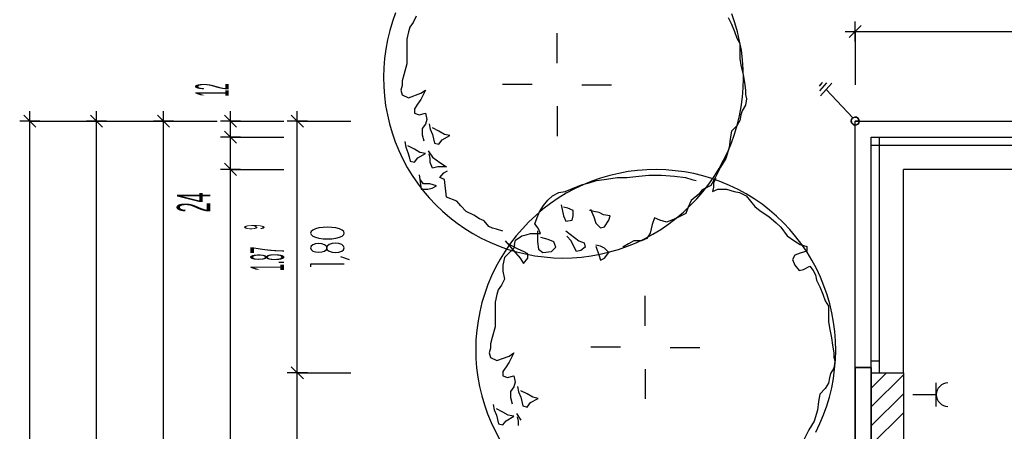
# Model space of a CAD drawing. Extents: x -9 to 2291, y 18 to 1401.
# Tile 8 of 19: x 3.77 to 11.13, y 46.65 to 49.72. Entities that reach past the tile are written whole.
import ezdxf

# ---------------------------------------------------------------- set-up
doc = ezdxf.new("R2010")
doc.units = 0
doc.linetypes.add('KCONTINUOUS', pattern=[0])
for name, color, linetype in [('FUNDAMENTERDER', 5, 'CONTINUOUS'), ('GRUNDRISS_BEMA_UNG', 7, 'CONTINUOUS'), ('STECKDOSEN', 5, 'CONTINUOUS'), ('W01_GRUNDRISS', 7, 'CONTINUOUS')]:
    doc.layers.add(name, color=color, linetype=linetype)

msp = doc.modelspace()

# ---------------------------------------------------------------- linework, layer by layer
at = {"layer": 'FUNDAMENTERDER', "color": 7, "linetype": 'KCONTINUOUS'}
for p, q in [((9.7459, 49.2254), (9.7666, 49.2486)), ((9.7666, 49.2486), (9.7698, 49.2522)), ((9.7666, 49.2086), (9.8026, 49.2488)), ((9.7966, 49.1986), (9.8388, 49.2458)), ((9.7502, 49.1903), (9.7666, 49.2086)), ((9.7544, 49.1514), (9.7966, 49.1986)), ((9.9956, 48.9867), (9.7966, 49.1986)), ((9.9893, 48.9801), (9.9845, 48.9685)), ((9.9893, 48.9801), (9.9845, 48.9685)), ((9.9845, 48.9685), (9.9848, 48.9559)), ((9.9845, 48.9685), (9.9848, 48.9559)), ((9.9848, 48.9559), (9.9903, 48.9446)), ((9.9848, 48.9559), (9.9903, 48.9446)), ((9.9985, 48.9887), (9.9893, 48.9801)), ((9.9985, 48.9887), (9.9893, 48.9801)), ((9.9903, 48.9446), (10, 48.9365)), ((9.9903, 48.9446), (10, 48.9365)), ((10.0104, 48.9928), (9.9985, 48.9887)), ((10.0104, 48.9928), (9.9985, 48.9887)), ((10.023, 48.9916), (10.0104, 48.9928)), ((10.023, 48.9916), (10.0104, 48.9928)), ((10.014, 48.963), (10.044, 48.963)), ((10.044, 48.963), (10.014, 48.963)), ((10.014, 42.258), (10.014, 48.963)), ((10.014, 48.963), (18.6, 48.963)), ((10.014, 48.963), (10.044, 48.963)), ((10.044, 48.963), (10.014, 48.963)), ((10.0339, 48.9854), (10.023, 48.9916)), ((10.0339, 48.9854), (10.023, 48.9916)), ((10.0245, 48.9349), (10.0351, 48.9417)), ((10.0245, 48.9349), (10.0351, 48.9417)), ((10.0414, 48.9753), (10.0339, 48.9854)), ((10.0414, 48.9753), (10.0339, 48.9854)), ((10.0351, 48.9417), (10.042, 48.9522)), ((10.0351, 48.9417), (10.042, 48.9522)), ((10.044, 48.963), (10.0414, 48.9753)), ((10.044, 48.963), (10.0414, 48.9753)), ((10.042, 48.9522), (10.044, 48.963)), ((10.042, 48.9522), (10.044, 48.963)), ((10, 48.9365), (10.0121, 48.9331)), ((10, 48.9365), (10.0121, 48.9331)), ((10.0121, 48.9331), (10.0245, 48.9349)), ((10.0121, 48.9331), (10.0245, 48.9349))]:
    msp.add_line(p, q, dxfattribs=at)
msp.add_circle((10.014, 48.963), 0.03, dxfattribs=at)
at = {"layer": 'GRUNDRISS_BEMA_UNG', "color": 7, "linetype": 'KCONTINUOUS'}
for p, q in [((9.969, 49.588), (10.059, 49.678)), ((10.014, 49.558), (10.014, 49.708)), ((9.939, 49.633), (10.089, 49.633)), ((10.014, 49.633), (11.465, 49.633)), ((10.014, 49.633), (10.014, 49.233)), ((3.844, 48.888), (3.844, 49.038)), ((4.344, 48.888), (4.344, 49.038)), ((4.844, 48.888), (4.844, 49.038)), ((5.344, 48.888), (5.344, 49.038)), ((5.844, 48.888), (5.844, 49.038)), ((3.919, 48.963), (3.769, 48.963)), ((3.889, 48.918), (3.799, 49.008)), ((3.844, 42.258), (3.844, 48.963)), ((3.844, 48.963), (4.344, 48.963)), ((4.419, 48.963), (4.269, 48.963)), ((4.389, 48.918), (4.299, 49.008)), ((4.344, 48.963), (4.844, 48.963)), ((4.344, 30.528), (4.344, 48.963)), ((4.919, 48.963), (4.769, 48.963)), ((4.889, 48.918), (4.799, 49.008)), ((4.844, 48.963), (5.244, 48.963)), ((4.844, 42.258), (4.844, 48.963)), ((5.419, 48.963), (5.269, 48.963)), ((5.389, 48.918), (5.299, 49.008)), ((5.344, 48.843), (5.344, 48.963)), ((5.344, 48.963), (5.744, 48.963)), ((5.919, 48.963), (5.769, 48.963)), ((5.889, 48.918), (5.799, 49.008)), ((5.844, 47.084), (5.844, 48.963)), ((5.844, 48.963), (6.244, 48.963)), ((5.389, 48.798), (5.299, 48.888)), ((5.344, 48.768), (5.344, 48.918)), ((5.419, 48.843), (5.269, 48.843)), ((5.344, 48.603), (5.344, 48.843)), ((5.344, 48.843), (5.744, 48.843)), ((5.389, 48.558), (5.299, 48.648)), ((5.344, 48.528), (5.344, 48.678)), ((5.419, 48.603), (5.269, 48.603)), ((5.344, 48.603), (5.744, 48.603)), ((5.344, 42.343), (5.344, 48.603)), ((5.947, 48.139), (5.943, 48.127)), ((5.96, 48.15), (5.947, 48.139)), ((5.98, 48.159), (5.96, 48.15)), ((6.006, 48.166), (5.98, 48.159)), ((6.036, 48.17), (6.006, 48.166)), ((6.069, 48.172), (6.036, 48.17)), ((6.101, 48.17), (6.069, 48.172)), ((6.132, 48.166), (6.101, 48.17)), ((6.158, 48.159), (6.132, 48.166)), ((6.178, 48.15), (6.158, 48.159)), ((6.191, 48.139), (6.178, 48.15)), ((6.195, 48.127), (6.191, 48.139)), ((5.943, 48.127), (5.947, 48.116)), ((5.947, 48.116), (5.96, 48.105)), ((5.96, 48.105), (5.98, 48.096)), ((5.98, 48.096), (6.006, 48.089)), ((6.006, 48.089), (6.036, 48.084)), ((6.036, 48.084), (6.069, 48.083)), ((6.069, 48.083), (6.101, 48.084)), ((6.101, 48.084), (6.132, 48.089)), ((6.132, 48.089), (6.158, 48.096)), ((6.158, 48.096), (6.178, 48.105)), ((6.178, 48.105), (6.191, 48.116)), ((6.191, 48.116), (6.195, 48.127)), ((5.947, 48.029), (5.943, 48.017)), ((5.943, 48.017), (5.947, 48.004)), ((5.961, 48.04), (5.947, 48.029)), ((5.947, 48.004), (5.961, 47.993)), ((5.981, 48.047), (5.961, 48.04)), ((5.961, 47.993), (5.981, 47.986)), ((6.004, 48.049), (5.981, 48.047)), ((5.981, 47.986), (6.004, 47.984)), ((6.028, 48.047), (6.004, 48.049)), ((6.004, 47.984), (6.028, 47.986)), ((6.048, 48.04), (6.028, 48.047)), ((6.028, 47.986), (6.048, 47.993)), ((6.061, 48.029), (6.048, 48.04)), ((6.048, 47.993), (6.061, 48.004)), ((6.065, 48.02), (6.061, 48.029)), ((6.061, 48.004), (6.065, 48.013)), ((6.068, 48.03), (6.065, 48.02)), ((6.065, 48.013), (6.065, 48.02)), ((6.065, 48.013), (6.068, 48.003)), ((6.083, 48.041), (6.068, 48.03)), ((6.068, 48.003), (6.083, 47.992)), ((6.104, 48.049), (6.083, 48.041)), ((6.083, 47.992), (6.104, 47.984)), ((6.129, 48.052), (6.104, 48.049)), ((6.104, 47.984), (6.129, 47.982)), ((6.154, 48.049), (6.129, 48.052)), ((6.129, 47.982), (6.154, 47.984)), ((6.176, 48.041), (6.154, 48.049)), ((6.154, 47.984), (6.176, 47.992)), ((6.19, 48.03), (6.176, 48.041)), ((6.176, 47.992), (6.19, 48.003)), ((6.195, 48.017), (6.19, 48.03)), ((6.19, 48.003), (6.195, 48.017)), ((6.235, 47.928), (6.169, 47.951)), ((5.944, 47.875), (5.944, 47.897)), ((5.944, 47.897), (6.194, 47.897)), ((5.889, 47.039), (5.799, 47.129)), ((5.844, 47.009), (5.844, 47.159)), ((5.919, 47.084), (5.769, 47.084)), ((5.844, 47.084), (6.244, 47.084)), ((5.844, 42.714), (5.844, 47.084))]:
    msp.add_line(p, q, dxfattribs=at)
at = {"layer": 'STECKDOSEN', "color": 7, "linetype": 'KCONTINUOUS'}
for p, q in [((10.6195, 46.8329), (10.6195, 47.0079)), ((10.6195, 46.9204), (10.4445, 46.9204))]:
    msp.add_line(p, q, dxfattribs=at)
msp.add_arc((10.707, 46.9204), 0.0875, 90, 270, dxfattribs=at)
at = {"layer": 'W01_GRUNDRISS', "color": 137, "linetype": 'KCONTINUOUS'}
for p, q in [((6.579, 49.773), (6.555, 49.707)), ((6.579, 49.773), (6.555, 49.707)), ((9.114, 49.697), (9.091, 49.764)), ((9.114, 49.697), (9.091, 49.764)), ((6.555, 49.707), (6.535, 49.639)), ((6.555, 49.707), (6.535, 49.639)), ((9.134, 49.63), (9.114, 49.697)), ((9.134, 49.63), (9.114, 49.697)), ((6.535, 49.639), (6.519, 49.571)), ((6.535, 49.639), (6.519, 49.571)), ((9.15, 49.561), (9.134, 49.63)), ((9.15, 49.561), (9.134, 49.63)), ((6.519, 49.571), (6.505, 49.501)), ((6.519, 49.571), (6.505, 49.501)), ((9.163, 49.492), (9.15, 49.561)), ((9.163, 49.492), (9.15, 49.561)), ((6.505, 49.501), (6.496, 49.432)), ((6.505, 49.501), (6.496, 49.432)), ((9.172, 49.422), (9.163, 49.492)), ((9.172, 49.422), (9.163, 49.492)), ((6.496, 49.432), (6.49, 49.361)), ((6.496, 49.432), (6.49, 49.361)), ((9.177, 49.352), (9.172, 49.422)), ((9.177, 49.352), (9.172, 49.422)), ((6.49, 49.361), (6.488, 49.291)), ((6.49, 49.361), (6.488, 49.291)), ((9.179, 49.281), (9.177, 49.352)), ((9.179, 49.281), (9.177, 49.352)), ((6.488, 49.291), (6.49, 49.221)), ((6.488, 49.291), (6.49, 49.221)), ((9.177, 49.211), (9.179, 49.281)), ((9.177, 49.211), (9.179, 49.281)), ((6.49, 49.221), (6.495, 49.15)), ((6.49, 49.221), (6.495, 49.15)), ((9.171, 49.141), (9.177, 49.211)), ((9.171, 49.141), (9.177, 49.211)), ((6.495, 49.15), (6.504, 49.081)), ((6.495, 49.15), (6.504, 49.081)), ((9.161, 49.071), (9.171, 49.141)), ((9.161, 49.071), (9.171, 49.141)), ((6.504, 49.081), (6.517, 49.011)), ((6.504, 49.081), (6.517, 49.011)), ((6.517, 49.011), (6.533, 48.943)), ((6.517, 49.011), (6.533, 48.943)), ((9.148, 49.002), (9.161, 49.071)), ((9.148, 49.002), (9.161, 49.071)), ((6.533, 48.943), (6.553, 48.875)), ((6.533, 48.943), (6.553, 48.875)), ((9.132, 48.933), (9.148, 49.002)), ((9.132, 48.933), (9.148, 49.002)), ((6.553, 48.875), (6.576, 48.809)), ((6.553, 48.875), (6.576, 48.809)), ((9.088, 48.8), (9.111, 48.866)), ((9.088, 48.8), (9.111, 48.866)), ((9.111, 48.866), (9.132, 48.933)), ((9.111, 48.866), (9.132, 48.933)), ((6.576, 48.809), (6.602, 48.743)), ((6.576, 48.809), (6.602, 48.743)), ((9.061, 48.735), (9.088, 48.8)), ((9.061, 48.735), (9.088, 48.8)), ((6.602, 48.743), (6.633, 48.68)), ((6.602, 48.743), (6.633, 48.68)), ((9.03, 48.671), (9.061, 48.735)), ((9.03, 48.671), (9.061, 48.735)), ((6.633, 48.68), (6.666, 48.618)), ((6.633, 48.68), (6.666, 48.618)), ((8.996, 48.609), (9.03, 48.671)), ((8.996, 48.609), (9.03, 48.671)), ((6.666, 48.618), (6.703, 48.558)), ((6.666, 48.618), (6.703, 48.558)), ((8.248, 48.573), (8.179, 48.557)), ((8.248, 48.573), (8.179, 48.557)), ((8.317, 48.586), (8.248, 48.573)), ((8.317, 48.586), (8.248, 48.573)), ((8.387, 48.594), (8.317, 48.586)), ((8.387, 48.594), (8.317, 48.586)), ((8.457, 48.6), (8.387, 48.594)), ((8.457, 48.6), (8.387, 48.594)), ((8.527, 48.601), (8.457, 48.6)), ((8.527, 48.601), (8.457, 48.6)), ((8.598, 48.599), (8.527, 48.601)), ((8.598, 48.599), (8.527, 48.601)), ((8.668, 48.593), (8.598, 48.599)), ((8.668, 48.593), (8.598, 48.599)), ((8.738, 48.584), (8.668, 48.593)), ((8.738, 48.584), (8.668, 48.593)), ((8.807, 48.571), (8.738, 48.584)), ((8.807, 48.571), (8.738, 48.584)), ((8.875, 48.554), (8.807, 48.571)), ((8.875, 48.554), (8.807, 48.571)), ((8.959, 48.55), (8.996, 48.609)), ((8.959, 48.55), (8.996, 48.609)), ((6.703, 48.558), (6.742, 48.499)), ((6.703, 48.558), (6.742, 48.499)), ((6.742, 48.499), (6.785, 48.443)), ((6.742, 48.499), (6.785, 48.443)), ((8.045, 48.514), (7.98, 48.487)), ((8.045, 48.514), (7.98, 48.487)), ((8.111, 48.537), (8.045, 48.514)), ((8.111, 48.537), (8.045, 48.514)), ((8.179, 48.557), (8.111, 48.537)), ((8.179, 48.557), (8.111, 48.537)), ((8.943, 48.534), (8.875, 48.554)), ((8.943, 48.534), (8.875, 48.554)), ((8.919, 48.492), (8.959, 48.55)), ((8.919, 48.492), (8.959, 48.55)), ((9.009, 48.51), (8.943, 48.534)), ((9.009, 48.51), (8.943, 48.534)), ((9.074, 48.483), (9.009, 48.51)), ((9.074, 48.483), (9.009, 48.51)), ((6.785, 48.443), (6.83, 48.39)), ((6.785, 48.443), (6.83, 48.39)), ((7.854, 48.424), (7.794, 48.387)), ((7.854, 48.424), (7.794, 48.387)), ((7.916, 48.457), (7.854, 48.424)), ((7.916, 48.457), (7.854, 48.424)), ((7.98, 48.487), (7.916, 48.457)), ((7.98, 48.487), (7.916, 48.457)), ((8.83, 48.382), (8.876, 48.436)), ((8.83, 48.382), (8.876, 48.436)), ((8.876, 48.436), (8.919, 48.492)), ((8.876, 48.436), (8.919, 48.492)), ((9.138, 48.453), (9.074, 48.483)), ((9.138, 48.453), (9.074, 48.483)), ((9.199, 48.419), (9.138, 48.453)), ((9.199, 48.419), (9.138, 48.453)), ((6.83, 48.39), (6.879, 48.338)), ((6.83, 48.39), (6.879, 48.338)), ((7.794, 48.387), (7.736, 48.347)), ((7.794, 48.387), (7.736, 48.347)), ((8.781, 48.332), (8.83, 48.382)), ((8.781, 48.332), (8.83, 48.382)), ((9.259, 48.382), (9.199, 48.419)), ((9.259, 48.382), (9.199, 48.419)), ((9.317, 48.342), (9.259, 48.382)), ((9.317, 48.342), (9.259, 48.382)), ((6.879, 48.338), (6.93, 48.29)), ((6.879, 48.338), (6.93, 48.29)), ((6.93, 48.29), (6.983, 48.244)), ((6.93, 48.29), (6.983, 48.244)), ((7.68, 48.305), (7.626, 48.259)), ((7.68, 48.305), (7.626, 48.259)), ((7.736, 48.347), (7.68, 48.305)), ((7.736, 48.347), (7.68, 48.305)), ((8.676, 48.238), (8.73, 48.283)), ((8.676, 48.238), (8.73, 48.283)), ((8.73, 48.283), (8.781, 48.332)), ((8.73, 48.283), (8.781, 48.332)), ((9.373, 48.299), (9.317, 48.342)), ((9.373, 48.299), (9.317, 48.342)), ((9.426, 48.253), (9.373, 48.299)), ((9.426, 48.253), (9.373, 48.299)), ((6.983, 48.244), (7.039, 48.201)), ((6.983, 48.244), (7.039, 48.201)), ((7.575, 48.211), (7.526, 48.16)), ((7.575, 48.211), (7.526, 48.16)), ((7.626, 48.259), (7.575, 48.211)), ((7.626, 48.259), (7.575, 48.211)), ((8.62, 48.195), (8.676, 48.238)), ((8.62, 48.195), (8.676, 48.238)), ((9.477, 48.204), (9.426, 48.253)), ((9.477, 48.204), (9.426, 48.253)), ((9.526, 48.153), (9.477, 48.204)), ((9.526, 48.153), (9.477, 48.204)), ((7.039, 48.201), (7.097, 48.161)), ((7.039, 48.201), (7.097, 48.161)), ((7.097, 48.161), (7.157, 48.124)), ((7.097, 48.161), (7.157, 48.124)), ((7.526, 48.16), (7.48, 48.106)), ((7.526, 48.16), (7.48, 48.106)), ((8.502, 48.119), (8.562, 48.155)), ((8.502, 48.119), (8.562, 48.155)), ((8.562, 48.155), (8.62, 48.195)), ((8.562, 48.155), (8.62, 48.195)), ((9.571, 48.099), (9.526, 48.153)), ((9.571, 48.099), (9.526, 48.153)), ((7.157, 48.124), (7.218, 48.09)), ((7.157, 48.124), (7.218, 48.09)), ((7.218, 48.09), (7.282, 48.059)), ((7.218, 48.09), (7.282, 48.059)), ((7.282, 48.059), (7.347, 48.032)), ((7.282, 48.059), (7.347, 48.032)), ((7.48, 48.106), (7.437, 48.051)), ((7.48, 48.106), (7.437, 48.051)), ((8.311, 48.029), (8.376, 48.055)), ((8.311, 48.029), (8.376, 48.055)), ((8.376, 48.055), (8.44, 48.085)), ((8.376, 48.055), (8.44, 48.085)), ((8.44, 48.085), (8.502, 48.119)), ((8.44, 48.085), (8.502, 48.119)), ((9.614, 48.043), (9.571, 48.099)), ((9.614, 48.043), (9.571, 48.099)), ((7.347, 48.032), (7.413, 48.008)), ((7.347, 48.032), (7.413, 48.008)), ((7.397, 47.993), (7.36, 47.933)), ((7.397, 47.993), (7.36, 47.933)), ((7.437, 48.051), (7.397, 47.993)), ((7.437, 48.051), (7.397, 47.993)), ((7.413, 48.008), (7.481, 47.988)), ((7.413, 48.008), (7.481, 47.988)), ((7.481, 47.988), (7.549, 47.971)), ((7.481, 47.988), (7.549, 47.971)), ((8.108, 47.969), (8.177, 47.986)), ((8.108, 47.969), (8.177, 47.986)), ((8.177, 47.986), (8.245, 48.005)), ((8.177, 47.986), (8.245, 48.005)), ((8.245, 48.005), (8.311, 48.029)), ((8.245, 48.005), (8.311, 48.029)), ((9.654, 47.985), (9.614, 48.043)), ((9.654, 47.985), (9.614, 48.043)), ((9.69, 47.925), (9.654, 47.985)), ((9.69, 47.925), (9.654, 47.985)), ((7.36, 47.933), (7.326, 47.871)), ((7.36, 47.933), (7.326, 47.871)), ((7.549, 47.971), (7.618, 47.958)), ((7.549, 47.971), (7.618, 47.958)), ((7.618, 47.958), (7.688, 47.949)), ((7.618, 47.958), (7.688, 47.949)), ((7.688, 47.949), (7.758, 47.943)), ((7.688, 47.949), (7.758, 47.943)), ((7.758, 47.943), (7.829, 47.941)), ((7.758, 47.943), (7.829, 47.941)), ((7.829, 47.941), (7.899, 47.943)), ((7.829, 47.941), (7.899, 47.943)), ((7.899, 47.943), (7.969, 47.948)), ((7.899, 47.943), (7.969, 47.948)), ((7.969, 47.948), (8.039, 47.957)), ((7.969, 47.948), (8.039, 47.957)), ((8.039, 47.957), (8.108, 47.969)), ((8.039, 47.957), (8.108, 47.969)), ((9.724, 47.862), (9.69, 47.925)), ((9.724, 47.862), (9.69, 47.925)), ((7.326, 47.871), (7.296, 47.808)), ((7.326, 47.871), (7.296, 47.808)), ((9.754, 47.799), (9.724, 47.862)), ((9.754, 47.799), (9.724, 47.862)), ((7.296, 47.808), (7.268, 47.743)), ((7.296, 47.808), (7.268, 47.743)), ((9.78, 47.734), (9.754, 47.799)), ((9.78, 47.734), (9.754, 47.799)), ((7.268, 47.743), (7.245, 47.676)), ((7.268, 47.743), (7.245, 47.676)), ((9.804, 47.667), (9.78, 47.734)), ((9.804, 47.667), (9.78, 47.734)), ((7.245, 47.676), (7.224, 47.609)), ((7.245, 47.676), (7.224, 47.609)), ((9.823, 47.6), (9.804, 47.667)), ((9.823, 47.6), (9.804, 47.667)), ((7.208, 47.54), (7.195, 47.471)), ((7.208, 47.54), (7.195, 47.471)), ((7.224, 47.609), (7.208, 47.54)), ((7.224, 47.609), (7.208, 47.54)), ((9.84, 47.531), (9.823, 47.6)), ((9.84, 47.531), (9.823, 47.6)), ((7.195, 47.471), (7.185, 47.401)), ((7.195, 47.471), (7.185, 47.401)), ((9.852, 47.462), (9.84, 47.531)), ((9.852, 47.462), (9.84, 47.531)), ((7.185, 47.401), (7.179, 47.331)), ((7.185, 47.401), (7.179, 47.331)), ((9.861, 47.392), (9.852, 47.462)), ((9.861, 47.392), (9.852, 47.462)), ((9.866, 47.322), (9.861, 47.392)), ((9.866, 47.322), (9.861, 47.392)), ((7.179, 47.331), (7.177, 47.261)), ((7.179, 47.331), (7.177, 47.261)), ((9.868, 47.251), (9.866, 47.322)), ((9.868, 47.251), (9.866, 47.322)), ((7.177, 47.261), (7.179, 47.19)), ((7.177, 47.261), (7.179, 47.19)), ((9.866, 47.181), (9.868, 47.251)), ((9.866, 47.181), (9.868, 47.251)), ((7.179, 47.19), (7.184, 47.12)), ((7.179, 47.19), (7.184, 47.12)), ((9.86, 47.111), (9.866, 47.181)), ((9.86, 47.111), (9.866, 47.181)), ((7.184, 47.12), (7.193, 47.05)), ((7.184, 47.12), (7.193, 47.05)), ((9.851, 47.041), (9.86, 47.111)), ((9.851, 47.041), (9.86, 47.111)), ((7.193, 47.05), (7.206, 46.981)), ((7.193, 47.05), (7.206, 46.981)), ((9.838, 46.972), (9.851, 47.041)), ((9.838, 46.972), (9.851, 47.041)), ((7.206, 46.981), (7.222, 46.912)), ((7.206, 46.981), (7.222, 46.912)), ((9.821, 46.903), (9.838, 46.972)), ((9.821, 46.903), (9.838, 46.972)), ((7.222, 46.912), (7.242, 46.845)), ((7.222, 46.912), (7.242, 46.845)), ((9.801, 46.836), (9.821, 46.903)), ((9.801, 46.836), (9.821, 46.903)), ((7.242, 46.845), (7.265, 46.778)), ((7.242, 46.845), (7.265, 46.778)), ((9.777, 46.769), (9.801, 46.836)), ((9.777, 46.769), (9.801, 46.836)), ((7.265, 46.778), (7.292, 46.713)), ((7.265, 46.778), (7.292, 46.713)), ((9.75, 46.704), (9.777, 46.769)), ((9.75, 46.704), (9.777, 46.769)), ((7.292, 46.713), (7.322, 46.65)), ((7.292, 46.713), (7.322, 46.65)), ((9.719, 46.641), (9.75, 46.704)), ((9.719, 46.641), (9.75, 46.704)), ((7.322, 46.65), (7.355, 46.588)), ((7.322, 46.65), (7.355, 46.588))]:
    msp.add_line(p, q, dxfattribs=at)
at = {"layer": 'W01_GRUNDRISS', "color": 7, "linetype": 'KCONTINUOUS'}
for p, q in [((6.709, 49.7), (6.686, 49.666)), ((6.732, 49.746), (6.709, 49.7)), ((9.063, 49.737), (9.088, 49.688)), ((9.088, 49.688), (9.112, 49.632)), ((6.674, 49.631), (6.663, 49.574)), ((6.686, 49.666), (6.674, 49.631)), ((7.785, 49.397), (7.785, 49.62)), ((9.112, 49.632), (9.128, 49.583)), ((6.663, 49.574), (6.663, 49.539)), ((6.663, 49.539), (6.663, 49.47)), ((9.128, 49.583), (9.152, 49.543)), ((9.152, 49.543), (9.152, 49.502)), ((6.663, 49.47), (6.663, 49.424)), ((9.152, 49.502), (9.152, 49.462)), ((9.152, 49.462), (9.152, 49.43)), ((6.663, 49.39), (6.64, 49.309)), ((6.663, 49.424), (6.663, 49.39)), ((9.152, 49.43), (9.16, 49.381)), ((9.16, 49.381), (9.177, 49.308)), ((6.64, 49.309), (6.628, 49.263)), ((9.177, 49.308), (9.185, 49.252)), ((6.628, 49.263), (6.628, 49.229)), ((7.6, 49.236), (7.377, 49.236)), ((7.97, 49.235), (8.193, 49.235)), ((9.185, 49.252), (9.193, 49.195)), ((6.628, 49.229), (6.617, 49.194)), ((6.617, 49.194), (6.628, 49.16)), ((6.628, 49.16), (6.674, 49.137)), ((6.674, 49.137), (6.766, 49.171)), ((6.766, 49.171), (6.801, 49.194)), ((6.801, 49.194), (6.766, 49.125)), ((9.193, 49.195), (9.193, 49.163)), ((9.193, 49.163), (9.201, 49.13)), ((6.743, 49.091), (6.72, 49.056)), ((6.766, 49.125), (6.743, 49.091)), ((9.201, 49.13), (9.193, 49.082)), ((6.72, 49.056), (6.72, 49.022)), ((6.72, 49.022), (6.755, 49.01)), ((6.755, 49.01), (6.801, 49.022)), ((6.801, 49.022), (6.812, 48.976)), ((7.785, 49.074), (7.785, 48.851)), ((9.168, 49.041), (9.16, 49.009)), ((9.193, 49.082), (9.168, 49.041)), ((6.801, 48.941), (6.778, 48.907)), ((6.812, 48.976), (6.801, 48.941)), ((6.829, 48.944), (6.837, 48.904)), ((9.152, 48.968), (9.128, 48.928)), ((9.16, 49.009), (9.152, 48.968)), ((10.014, 47.124), (10.014, 48.963)), ((10.014, 48.963), (13.599, 48.963)), ((6.778, 48.907), (6.778, 48.861)), ((6.837, 48.904), (6.854, 48.863)), ((6.902, 48.888), (6.854, 48.912)), ((6.943, 48.863), (6.902, 48.888)), ((9.088, 48.887), (9.079, 48.831)), ((9.128, 48.928), (9.088, 48.887)), ((6.647, 48.81), (6.655, 48.769)), ((6.778, 48.861), (6.789, 48.815)), ((6.854, 48.863), (6.862, 48.831)), ((6.862, 48.831), (6.87, 48.799)), ((6.87, 48.799), (6.902, 48.791)), ((6.902, 48.791), (6.926, 48.823)), ((6.926, 48.823), (6.983, 48.855)), ((6.983, 48.855), (6.943, 48.863)), ((9.079, 48.831), (9.071, 48.766)), ((10.134, 47.124), (10.134, 48.843)), ((10.134, 48.843), (10.374, 48.843)), ((10.194, 47.084), (10.194, 48.843)), ((10.374, 48.843), (13.648, 48.843)), ((6.655, 48.769), (6.671, 48.729)), ((6.72, 48.753), (6.671, 48.778)), ((6.671, 48.729), (6.68, 48.697)), ((6.76, 48.729), (6.72, 48.753)), ((6.744, 48.688), (6.801, 48.721)), ((6.801, 48.721), (6.76, 48.729)), ((6.821, 48.742), (6.854, 48.694)), ((6.837, 48.685), (6.829, 48.718)), ((9.071, 48.766), (9.047, 48.685)), ((10.134, 48.783), (13.648, 48.783)), ((6.68, 48.697), (6.688, 48.664)), ((6.688, 48.664), (6.72, 48.656)), ((6.72, 48.656), (6.744, 48.688)), ((6.837, 48.653), (6.837, 48.685)), ((6.854, 48.613), (6.837, 48.653)), ((6.854, 48.694), (6.91, 48.653)), ((6.91, 48.653), (6.959, 48.621)), ((9.047, 48.685), (9.007, 48.62)), ((6.894, 48.621), (6.854, 48.613)), ((6.926, 48.621), (6.894, 48.621)), ((6.91, 48.542), (6.938, 48.577)), ((6.959, 48.621), (6.926, 48.621)), ((6.938, 48.577), (6.966, 48.591)), ((9.007, 48.62), (8.966, 48.54)), ((10.374, 47.084), (10.374, 48.603)), ((13.648, 48.603), (10.374, 48.603)), ((6.754, 48.561), (6.77, 48.455)), ((6.786, 48.496), (6.762, 48.528)), ((6.835, 48.496), (6.786, 48.496)), ((6.883, 48.48), (6.835, 48.496)), ((6.945, 48.528), (6.91, 48.542)), ((6.959, 48.395), (6.945, 48.528)), ((7.968, 48.487), (8.025, 48.503)), ((8.025, 48.503), (8.081, 48.519)), ((8.081, 48.519), (8.138, 48.527)), ((8.138, 48.527), (8.187, 48.535)), ((8.187, 48.535), (8.235, 48.543)), ((8.235, 48.543), (8.308, 48.543)), ((8.308, 48.543), (8.397, 48.552)), ((8.397, 48.552), (8.47, 48.56)), ((8.47, 48.56), (8.567, 48.56)), ((8.567, 48.56), (8.664, 48.552)), ((8.664, 48.552), (8.745, 48.543)), ((8.745, 48.543), (8.793, 48.527)), ((8.793, 48.527), (8.826, 48.519)), ((8.966, 48.54), (8.934, 48.483)), ((8.971, 48.535), (8.955, 48.503)), ((8.955, 48.503), (8.955, 48.471)), ((6.77, 48.455), (6.819, 48.455)), ((6.819, 48.455), (6.851, 48.463)), ((6.851, 48.463), (6.883, 48.48)), ((7.75, 48.406), (7.798, 48.43)), ((7.798, 48.43), (7.847, 48.438)), ((7.847, 48.438), (7.887, 48.454)), ((7.887, 48.454), (7.968, 48.487)), ((8.869, 48.451), (8.845, 48.418)), ((8.934, 48.483), (8.869, 48.451)), ((8.955, 48.471), (8.947, 48.438)), ((8.947, 48.438), (8.988, 48.454)), ((8.988, 48.454), (9.02, 48.454)), ((9.02, 48.454), (9.052, 48.454)), ((9.052, 48.454), (9.109, 48.438)), ((9.109, 48.438), (9.149, 48.43)), ((9.149, 48.43), (9.198, 48.406)), ((7.036, 48.366), (6.959, 48.395)), ((7.065, 48.331), (7.036, 48.366)), ((7.685, 48.333), (7.717, 48.374)), ((7.717, 48.374), (7.75, 48.406)), ((8.788, 48.37), (8.764, 48.321)), ((8.845, 48.418), (8.788, 48.37)), ((9.198, 48.406), (9.23, 48.365)), ((9.23, 48.365), (9.263, 48.325)), ((7.107, 48.289), (7.065, 48.331)), ((7.163, 48.261), (7.107, 48.289)), ((7.636, 48.244), (7.653, 48.285)), ((7.653, 48.285), (7.685, 48.333)), ((7.817, 48.337), (7.833, 48.256)), ((7.866, 48.313), (7.833, 48.321)), ((7.906, 48.297), (7.866, 48.313)), ((7.906, 48.256), (7.906, 48.297)), ((8.06, 48.289), (8.028, 48.297)), ((8.036, 48.305), (8.06, 48.248)), ((8.1, 48.281), (8.06, 48.289)), ((8.133, 48.264), (8.1, 48.281)), ((8.764, 48.321), (8.748, 48.273)), ((9.263, 48.325), (9.303, 48.293)), ((9.303, 48.293), (9.368, 48.252)), ((7.205, 48.233), (7.163, 48.261)), ((7.24, 48.219), (7.205, 48.233)), ((7.276, 48.177), (7.24, 48.219)), ((7.62, 48.196), (7.636, 48.244)), ((7.833, 48.256), (7.85, 48.216)), ((7.85, 48.216), (7.898, 48.224)), ((7.898, 48.224), (7.906, 48.256)), ((8.06, 48.248), (8.076, 48.2)), ((8.181, 48.256), (8.133, 48.264)), ((8.141, 48.175), (8.173, 48.224)), ((8.173, 48.224), (8.181, 48.256)), ((8.513, 48.24), (8.497, 48.192)), ((8.554, 48.224), (8.513, 48.24)), ((8.602, 48.208), (8.554, 48.224)), ((8.643, 48.224), (8.602, 48.208)), ((8.683, 48.24), (8.643, 48.224)), ((8.748, 48.273), (8.683, 48.24)), ((9.368, 48.252), (9.424, 48.204)), ((9.424, 48.204), (9.457, 48.171)), ((7.304, 48.163), (7.276, 48.177)), ((7.332, 48.156), (7.304, 48.163)), ((7.381, 48.141), (7.332, 48.156)), ((7.644, 48.163), (7.62, 48.196)), ((7.639, 48.143), (7.639, 48.062)), ((7.661, 48.123), (7.644, 48.163)), ((7.85, 48.143), (7.947, 48.07)), ((8.076, 48.2), (8.109, 48.167)), ((8.109, 48.167), (8.141, 48.175)), ((8.497, 48.192), (8.481, 48.127)), ((9.457, 48.171), (9.505, 48.107)), ((7.397, 48.07), (7.51, 47.941)), ((7.466, 48.042), (7.475, 48.074)), ((7.475, 48.074), (7.523, 48.107)), ((7.523, 48.107), (7.555, 48.115)), ((7.555, 48.115), (7.588, 48.123)), ((7.588, 48.123), (7.628, 48.123)), ((7.628, 48.123), (7.661, 48.123)), ((7.639, 48.062), (7.647, 48.006)), ((7.72, 48.078), (7.664, 48.095)), ((7.761, 48.062), (7.72, 48.078)), ((7.777, 48.022), (7.761, 48.062)), ((7.89, 48.07), (7.858, 48.103)), ((7.914, 48.022), (7.89, 48.07)), ((7.947, 48.07), (7.987, 48.054)), ((8.359, 48.07), (8.319, 48.046)), ((8.416, 48.07), (8.359, 48.07)), ((8.456, 48.086), (8.416, 48.07)), ((8.481, 48.127), (8.456, 48.086)), ((9.505, 48.107), (9.562, 48.066)), ((9.562, 48.066), (9.602, 48.042)), ((7.453, 48.03), (7.421, 48.046)), ((7.461, 48.014), (7.427, 47.98)), ((7.494, 48.006), (7.453, 48.03)), ((7.466, 48.042), (7.461, 48.014)), ((7.534, 47.989), (7.494, 48.006)), ((7.566, 47.973), (7.534, 47.989)), ((7.647, 48.006), (7.68, 47.981)), ((7.68, 47.981), (7.744, 47.989)), ((7.744, 47.989), (7.777, 48.022)), ((7.931, 47.989), (7.914, 48.022)), ((7.963, 47.997), (7.931, 47.989)), ((7.995, 48.022), (7.963, 47.997)), ((7.987, 48.054), (7.995, 48.022)), ((8.109, 48.03), (8.076, 48.038)), ((8.076, 48.03), (8.1, 47.957)), ((8.141, 48.014), (8.109, 48.03)), ((8.173, 47.981), (8.141, 48.014)), ((8.141, 47.941), (8.173, 47.981)), ((8.319, 48.046), (8.278, 48.022)), ((9.602, 48.042), (9.651, 48.026)), ((9.651, 47.993), (9.602, 47.977)), ((9.651, 48.026), (9.651, 47.993)), ((7.392, 47.945), (7.381, 47.888)), ((7.427, 47.98), (7.392, 47.945)), ((7.51, 47.941), (7.534, 47.9)), ((7.534, 47.9), (7.566, 47.941)), ((7.566, 47.941), (7.566, 47.973)), ((8.1, 47.957), (8.109, 47.925)), ((8.109, 47.925), (8.141, 47.941)), ((9.562, 47.961), (9.546, 47.929)), ((9.546, 47.929), (9.562, 47.888)), ((9.602, 47.977), (9.562, 47.961)), ((7.381, 47.888), (7.381, 47.842)), ((7.381, 47.842), (7.392, 47.784)), ((9.562, 47.888), (9.594, 47.848)), ((9.594, 47.848), (9.627, 47.856)), ((9.627, 47.856), (9.675, 47.88)), ((9.675, 47.88), (9.7, 47.848)), ((9.7, 47.848), (9.716, 47.815)), ((7.392, 47.784), (7.369, 47.738)), ((9.716, 47.815), (9.724, 47.775)), ((9.724, 47.775), (9.748, 47.726)), ((7.346, 47.704), (7.335, 47.669)), ((7.369, 47.738), (7.346, 47.704)), ((9.748, 47.726), (9.772, 47.67)), ((7.335, 47.669), (7.323, 47.612)), ((8.445, 47.435), (8.445, 47.658)), ((9.772, 47.67), (9.788, 47.621)), ((9.788, 47.621), (9.813, 47.581)), ((7.323, 47.612), (7.323, 47.577)), ((7.323, 47.577), (7.323, 47.508)), ((9.813, 47.581), (9.813, 47.54)), ((9.813, 47.54), (9.813, 47.5)), ((7.323, 47.508), (7.323, 47.462)), ((9.813, 47.5), (9.813, 47.467)), ((9.813, 47.467), (9.821, 47.419)), ((7.323, 47.428), (7.3, 47.347)), ((7.323, 47.462), (7.323, 47.428)), ((9.821, 47.419), (9.837, 47.346)), ((7.3, 47.347), (7.289, 47.301)), ((9.837, 47.346), (9.845, 47.289)), ((7.289, 47.267), (7.277, 47.232)), ((7.289, 47.301), (7.289, 47.267)), ((8.26, 47.274), (8.037, 47.274)), ((8.63, 47.273), (8.853, 47.273)), ((9.845, 47.289), (9.853, 47.233)), ((7.277, 47.232), (7.289, 47.198)), ((7.289, 47.198), (7.335, 47.175)), ((7.335, 47.175), (7.427, 47.209)), ((7.427, 47.209), (7.461, 47.232)), ((7.461, 47.232), (7.427, 47.163)), ((9.853, 47.233), (9.853, 47.2)), ((9.853, 47.2), (9.861, 47.168)), ((10.134, 47.172), (10.194, 47.172)), ((7.404, 47.129), (7.381, 47.094)), ((7.427, 47.163), (7.404, 47.129)), ((8.445, 47.112), (8.445, 46.889)), ((9.853, 47.119), (9.829, 47.079)), ((9.861, 47.168), (9.853, 47.119)), ((10.014, 42.258), (10.014, 47.124)), ((10.014, 47.124), (10.134, 47.124)), ((10.134, 47.124), (10.134, 42.138)), ((7.381, 47.094), (7.381, 47.06)), ((7.381, 47.06), (7.415, 47.048)), ((7.415, 47.048), (7.461, 47.06)), ((7.461, 47.06), (7.473, 47.014)), ((9.821, 47.047), (9.813, 47.006)), ((9.829, 47.079), (9.821, 47.047)), ((10.134, 46.97), (10.248, 47.084)), ((10.134, 47.084), (10.374, 47.084)), ((10.134, 46.829), (10.374, 47.069)), ((10.374, 47.084), (10.374, 42.343)), ((7.461, 46.979), (7.438, 46.945)), ((7.473, 47.014), (7.461, 46.979)), ((7.49, 46.982), (7.498, 46.942)), ((9.788, 46.966), (9.748, 46.925)), ((9.813, 47.006), (9.788, 46.966)), ((7.438, 46.945), (7.438, 46.899)), ((7.438, 46.899), (7.45, 46.853)), ((7.498, 46.942), (7.514, 46.901)), ((7.563, 46.926), (7.514, 46.95)), ((7.514, 46.901), (7.522, 46.869)), ((7.603, 46.901), (7.563, 46.926)), ((7.587, 46.861), (7.644, 46.893)), ((7.644, 46.893), (7.603, 46.901)), ((9.748, 46.925), (9.74, 46.869)), ((10.134, 46.687), (10.374, 46.927)), ((7.308, 46.848), (7.316, 46.807)), ((7.316, 46.807), (7.332, 46.767)), ((7.38, 46.791), (7.332, 46.815)), ((7.522, 46.869), (7.53, 46.837)), ((7.53, 46.837), (7.563, 46.828)), ((7.563, 46.828), (7.587, 46.861)), ((9.732, 46.804), (9.708, 46.723)), ((9.74, 46.869), (9.732, 46.804)), ((7.332, 46.767), (7.34, 46.734)), ((7.34, 46.734), (7.348, 46.702)), ((7.421, 46.767), (7.38, 46.791)), ((7.405, 46.726), (7.461, 46.759)), ((7.461, 46.759), (7.421, 46.767)), ((7.482, 46.78), (7.514, 46.731)), ((7.498, 46.723), (7.49, 46.756)), ((10.134, 46.546), (10.374, 46.786)), ((7.348, 46.702), (7.38, 46.694)), ((7.38, 46.694), (7.405, 46.726)), ((7.498, 46.691), (7.498, 46.723)), ((9.667, 46.658), (9.627, 46.577)), ((9.708, 46.723), (9.667, 46.658))]:
    msp.add_line(p, q, dxfattribs=at)
at = {"layer": 'W01_GRUNDRISS', "color": 252, "linetype": 'KCONTINUOUS'}
for p, q in [((10.134, 47.124), (10.014, 47.124)), ((10.014, 47.124), (10.014, 42.258)), ((10.134, 47.124), (10.014, 47.124)), ((10.014, 47.124), (10.014, 42.258)), ((10.134, 42.258), (10.134, 47.124)), ((10.134, 42.258), (10.134, 47.124))]:
    msp.add_line(p, q, dxfattribs=at)

# ---------------------------------------------------------------- texts
at = {"layer": 'GRUNDRISS_BEMA_UNG', "color": 7}
for s, height, width, p in [('12', 0.25, 0.266, (5.332, 49.147, 61)), ('24', 0.25, 0.399, (5.194, 48.282, 61)), ('9 ', 0.15, 0.329333, (5.598, 48.153, 61)), ('1.87', 0.25, 0.2755, (5.744, 47.845, 61))]:
    msp.add_text(s, height=height, rotation=90.00266, dxfattribs=dict(at, width=width)).set_placement(p)

doc.saveas('drawing.dxf')
